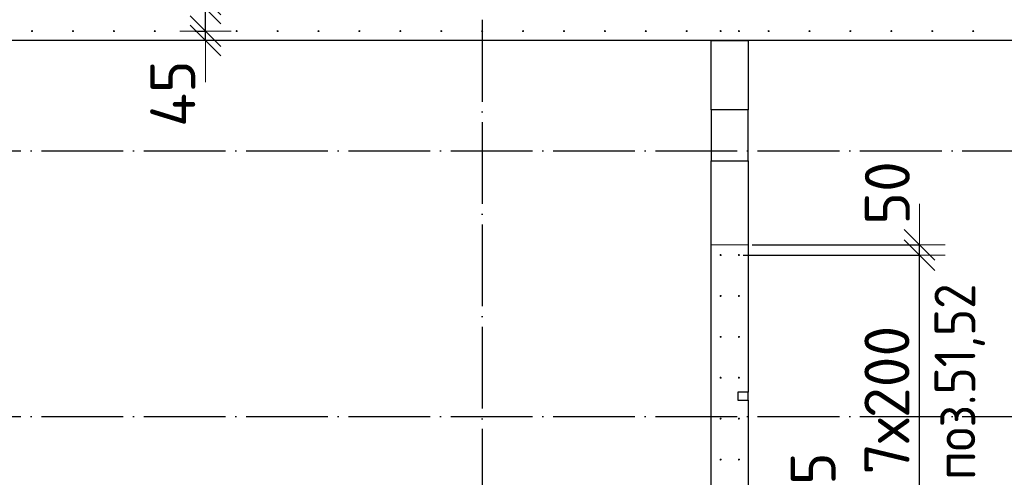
# Model space of a CAD drawing. Header units: millimetres. Extents: x 123094 to 184385, y 26948 to 48500.
# Tile 87 of 108: x 154600 to 159412, y 43603 to 45841. Entities that reach past the tile are written whole.
import ezdxf

# ---------------------------------------------------------------- set-up
doc = ezdxf.new("R2010")
doc.units = ezdxf.units.MM
doc.header["$PDMODE"] = 65
for name, pattern in [('______11', [500, 400, -50, 0, -50]), ('______2', [270, 200, -70]), ('______5', [1100, 800, -100, 100, -100])]:
    doc.linetypes.add(name, pattern=pattern)
for name, color, linetype, lineweight in [('Standard', 7, 'Continuous', 25), ('Арм.стержн. Выпуски', 180, 'Continuous', 35), ('Размерная линия_ общее', 7, 'Continuous', 13), ('Стена_ общее', 7, 'Continuous', 35)]:
    doc.layers.add(name, color=color, linetype=linetype, lineweight=lineweight)
doc.layers.add('Осевая линия_ общее', color=7, linetype='______5', lineweight=13, true_color=0xa0a0a0)
doc.styles.add('ISOCPEUR', font='ISOCPEUR')
doc.dimstyles.new('DIMSTYLE_3', dxfattribs={"dimtxt": 220, "dimasz": 250, "dimexe": 0, "dimexo": 0, "dimgap": 110, "dimtad": 2, "dimdec": 0, "dimrnd": 5, "dimzin": 12, "dimdsep": 46, "dimtxsty": 'ISOCPEUR', "dimblk1": 'ALL_ML_STRICH', "dimblk2": 'ALL_ML_STRICH', "dimsah": 1, "dimcen": 0, "dimclrd": 7, "dimclre": 256, "dimclrt": 7, "dimadec": 0, "dimazin": 0, "dimtfac": 1, "dimtdec": 0, "dimtix": 1, "dimtmove": 2, "dimatfit": 3, "dimfxl": 0, "dimtzin": 0, "dimlwd": 0, "dimlwe": -3, "dimarcsym": 0})
doc.dimstyles.new('DIMSTYLE_5', dxfattribs={"dimtxt": 220, "dimasz": 250, "dimexe": 0, "dimexo": 0, "dimgap": 110, "dimtad": 2, "dimdec": 0, "dimrnd": 5, "dimzin": 12, "dimdsep": 46, "dimtxsty": 'ISOCPEUR', "dimblk1": 'ALL_ML_STRICH', "dimblk2": 'ALL_ML_STRICH', "dimsah": 1, "dimcen": 0, "dimclrd": 7, "dimclre": 256, "dimclrt": 7, "dimadec": 0, "dimazin": 0, "dimtfac": 1, "dimtdec": 0, "dimtix": 1, "dimtmove": 2, "dimatfit": 3, "dimfxl": 0, "dimtvp": 1.2, "dimtzin": 0, "dimlwd": 0, "dimlwe": -3, "dimarcsym": 0})

# ---------------------------------------------------------------- blocks, each defined once
blk = doc.blocks.new('ALL_ML_STRICH')
at = {"color": 0, "linetype": 'ByBlock', "lineweight": -2}
for p, q in [((0, -0.5), (0, 0.5)), ((-0.3, -0.3), (0.3, 0.3)), ((-1, 0), (0.5, 0))]:
    blk.add_line(p, q, dxfattribs=at)
blk = doc.blocks.new('*D105')
at = {"layer": 'DEFPOINTS', "color": 7, "linetype": 'Continuous', "lineweight": 13, "transparency": 33554687}
for p in [(155452, 45785), (155507.4, 45740), (155546.7, 45740)]:
    blk.add_point(p, dxfattribs=at)
at = {"layer": 'Размерная линия_ общее', "color": 253, "linetype": 'Continuous', "lineweight": -2, "true_color": 0xa0a0a0, "transparency": 33554687}
for p, q in [((155472, 45785), (155507.4, 45785)), ((155526.7, 45740), (155507.4, 45740))]:
    blk.add_line(p, q, dxfattribs=at)
at = {"layer": 'Размерная линия_ общее', "color": 7, "linetype": 'Continuous', "lineweight": -2, "transparency": 33554687}
blk.add_line((155507.4, 45740), (155507.4, 45785), dxfattribs=at)
at = {"layer": 'Размерная линия_ общее', "color": 7, "linetype": 'Continuous', "lineweight": 13, "transparency": 33554687, "xscale": 250, "yscale": 250, "zscale": 250}
for p, rotation in [((155507.4, 45740), 270), ((155507.4, 45785), 90)]:
    blk.add_blockref('ALL_ML_STRICH', p, dxfattribs=dict(at, rotation=rotation))
at = {"layer": 'Размерная линия_ общее', "color": 7, "linetype": 'Continuous', "lineweight": 13, "transparency": 33554687, "insert": (155347.8, 45479.6), "char_height": 220, "width": 440, "attachment_point": 5, "rotation": 90, "style": 'ISOCPEUR'}
blk.add_mtext('\\A1;{45}', dxfattribs=at)
blk = doc.blocks.new('*D106')
at = {"layer": 'DEFPOINTS', "color": 7, "linetype": 'Continuous', "lineweight": 13, "transparency": 33554687}
for p in [(155447, 45895), (155452, 45785), (155507.4, 45785)]:
    blk.add_point(p, dxfattribs=at)
at = {"layer": 'Размерная линия_ общее', "color": 253, "linetype": 'Continuous', "lineweight": -2, "true_color": 0xa0a0a0, "transparency": 33554687}
for p, q in [((155467, 45895), (155507.4, 45895)), ((155472, 45785), (155507.4, 45785))]:
    blk.add_line(p, q, dxfattribs=at)
at = {"layer": 'Размерная линия_ общее', "color": 7, "linetype": 'Continuous', "lineweight": -2, "transparency": 33554687}
blk.add_line((155507.4, 45785), (155507.4, 45895), dxfattribs=at)
at = {"layer": 'Размерная линия_ общее', "color": 7, "linetype": 'Continuous', "lineweight": 13, "transparency": 33554687, "xscale": 250, "yscale": 250, "zscale": 250}
for p, rotation in [((155507.4, 45785), 270), ((155507.4, 45895), 90)]:
    blk.add_blockref('ALL_ML_STRICH', p, dxfattribs=dict(at, rotation=rotation))
at = {"layer": 'Размерная линия_ общее', "color": 7, "linetype": 'Continuous', "lineweight": 13, "transparency": 33554687, "insert": (155027.5, 46255.2), "char_height": 220, "width": 660, "attachment_point": 5, "rotation": 90, "style": 'ISOCPEUR'}
blk.add_mtext('\\A1;{110}', dxfattribs=at)
blk = doc.blocks.new('*D107')
at = {"layer": 'DEFPOINTS', "color": 7, "linetype": 'Continuous', "lineweight": 13, "transparency": 33554687}
for p in [(155535.8, 45940), (155447, 45895), (155507.4, 45895)]:
    blk.add_point(p, dxfattribs=at)
at = {"layer": 'Размерная линия_ общее', "color": 253, "linetype": 'Continuous', "lineweight": -2, "true_color": 0xa0a0a0, "transparency": 33554687}
for p, q in [((155515.8, 45940), (155507.4, 45940)), ((155467, 45895), (155507.4, 45895))]:
    blk.add_line(p, q, dxfattribs=at)
at = {"layer": 'Размерная линия_ общее', "color": 7, "linetype": 'Continuous', "lineweight": -2, "transparency": 33554687}
blk.add_line((155507.4, 45895), (155507.4, 45940), dxfattribs=at)
at = {"layer": 'Размерная линия_ общее', "color": 7, "linetype": 'Continuous', "lineweight": 13, "transparency": 33554687, "xscale": 250, "yscale": 250, "zscale": 250}
for p, rotation in [((155507.4, 45895), 270), ((155507.4, 45940), 90)]:
    blk.add_blockref('ALL_ML_STRICH', p, dxfattribs=dict(at, rotation=rotation))
at = {"layer": 'Размерная линия_ общее', "color": 7, "linetype": 'Continuous', "lineweight": 13, "transparency": 33554687, "insert": (155346.1, 46189.4), "char_height": 220, "width": 440, "attachment_point": 5, "rotation": 90, "style": 'ISOCPEUR'}
blk.add_mtext('\\A1;{45}', dxfattribs=at)
blk = doc.blocks.new('*D523')
at = {"layer": 'DEFPOINTS', "color": 7, "linetype": 'Continuous', "lineweight": 13, "transparency": 33554687}
for p in [(158115, 43290), (158115, 43074.5), (158998.4, 43074.5)]:
    blk.add_point(p, dxfattribs=at)
at = {"layer": 'Размерная линия_ общее', "color": 253, "linetype": 'Continuous', "lineweight": -2, "true_color": 0xa0a0a0, "transparency": 33554687}
for p, q in [((158135, 43290), (158998.4, 43290)), ((158135, 43074.5), (158998.4, 43074.5))]:
    blk.add_line(p, q, dxfattribs=at)
at = {"layer": 'Размерная линия_ общее', "color": 7, "linetype": 'Continuous', "lineweight": -2, "transparency": 33554687}
blk.add_line((158998.4, 43074.5), (158998.4, 43290), dxfattribs=at)
at = {"layer": 'Размерная линия_ общее', "color": 7, "linetype": 'Continuous', "lineweight": 13, "transparency": 33554687, "xscale": 250, "yscale": 250, "zscale": 250}
for p, rotation in [((158998.4, 43290), 90), ((158998.4, 43074.5), 270)]:
    blk.add_blockref('ALL_ML_STRICH', p, dxfattribs=dict(at, rotation=rotation))
at = {"layer": 'Размерная линия_ общее', "color": 7, "linetype": 'Continuous', "lineweight": 13, "transparency": 33554687, "insert": (158477.6, 43515.2), "char_height": 220, "width": 660, "attachment_point": 5, "rotation": 90, "style": 'ISOCPEUR'}
blk.add_mtext('\\A1;{215}', dxfattribs=at)
blk = doc.blocks.new('*D524')
at = {"layer": 'DEFPOINTS', "color": 7, "linetype": 'Continuous', "lineweight": 13, "transparency": 33554687}
for p in [(158115, 44690), (158115, 43290), (158998.4, 43290)]:
    blk.add_point(p, dxfattribs=at)
at = {"layer": 'Размерная линия_ общее', "color": 253, "linetype": 'Continuous', "lineweight": -2, "true_color": 0xa0a0a0, "transparency": 33554687}
for p, q in [((158135, 44690), (158998.4, 44690)), ((158135, 43290), (158998.4, 43290))]:
    blk.add_line(p, q, dxfattribs=at)
at = {"layer": 'Размерная линия_ общее', "color": 7, "linetype": 'Continuous', "lineweight": -2, "transparency": 33554687}
blk.add_line((158998.4, 43290), (158998.4, 44690), dxfattribs=at)
at = {"layer": 'Размерная линия_ общее', "color": 7, "linetype": 'Continuous', "lineweight": 13, "transparency": 33554687, "xscale": 250, "yscale": 250, "zscale": 250}
for p, rotation in [((158998.4, 44690), 90), ((158998.4, 43290), 270)]:
    blk.add_blockref('ALL_ML_STRICH', p, dxfattribs=dict(at, rotation=rotation))
at = {"layer": 'Размерная линия_ общее', "color": 7, "linetype": 'Continuous', "lineweight": 13, "transparency": 33554687, "insert": (158728.4, 43616), "char_height": 220, "width": 11, "attachment_point": 1, "rotation": 90, "line_spacing_factor": 0.60241, "style": 'ISOCPEUR'}
blk.add_mtext('7х200', dxfattribs=at)
blk = doc.blocks.new('*D525')
at = {"layer": 'DEFPOINTS', "color": 7, "linetype": 'Continuous', "lineweight": 13, "transparency": 33554687}
for p in [(158160, 44740), (158115, 44690), (158998.4, 44690)]:
    blk.add_point(p, dxfattribs=at)
at = {"layer": 'Размерная линия_ общее', "color": 253, "linetype": 'Continuous', "lineweight": -2, "true_color": 0xa0a0a0, "transparency": 33554687}
for p, q in [((158180, 44740), (158998.4, 44740)), ((158135, 44690), (158998.4, 44690))]:
    blk.add_line(p, q, dxfattribs=at)
at = {"layer": 'Размерная линия_ общее', "color": 7, "linetype": 'Continuous', "lineweight": -2, "transparency": 33554687}
blk.add_line((158998.4, 44690), (158998.4, 44740), dxfattribs=at)
at = {"layer": 'Размерная линия_ общее', "color": 7, "linetype": 'Continuous', "lineweight": 13, "transparency": 33554687, "xscale": 250, "yscale": 250, "zscale": 250}
for p, rotation in [((158998.4, 44690), 270), ((158998.4, 44740), 90)]:
    blk.add_blockref('ALL_ML_STRICH', p, dxfattribs=dict(at, rotation=rotation))
at = {"layer": 'Размерная линия_ общее', "color": 7, "linetype": 'Continuous', "lineweight": 13, "transparency": 33554687, "insert": (158840.3, 44993.6), "char_height": 220, "width": 440, "attachment_point": 5, "rotation": 90, "style": 'ISOCPEUR'}
blk.add_mtext('\\A1;{50}', dxfattribs=at)
blk = doc.blocks.new('*D536')
at = {"layer": 'DEFPOINTS', "color": 7, "linetype": 'Continuous', "lineweight": 13, "transparency": 33554687}
for p in [(156230, 42940), (155303.9, 42795), (156095.5, 42795)]:
    blk.add_point(p, dxfattribs=at)
at = {"layer": 'Размерная линия_ общее', "color": 253, "linetype": 'Continuous', "lineweight": -2, "true_color": 0xa0a0a0, "transparency": 33554687}
for p, q in [((156210, 42940), (155303.9, 42940)), ((156075.5, 42795), (155303.9, 42795))]:
    blk.add_line(p, q, dxfattribs=at)
at = {"layer": 'Размерная линия_ общее', "color": 7, "linetype": 'Continuous', "lineweight": -2, "transparency": 33554687}
blk.add_line((155303.9, 42795), (155303.9, 42940), dxfattribs=at)
at = {"layer": 'Размерная линия_ общее', "color": 7, "linetype": 'Continuous', "lineweight": 13, "transparency": 33554687, "xscale": 250, "yscale": 250, "zscale": 250}
for p, rotation in [((155303.9, 42940), 90), ((155303.9, 42795), 270)]:
    blk.add_blockref('ALL_ML_STRICH', p, dxfattribs=dict(at, rotation=rotation))
at = {"layer": 'Размерная линия_ общее', "color": 7, "linetype": 'Continuous', "lineweight": 13, "transparency": 33554687, "insert": (155144.2, 43313.4), "char_height": 220, "width": 660, "attachment_point": 5, "rotation": 90, "style": 'ISOCPEUR'}
blk.add_mtext('\\A1;{145}', dxfattribs=at)

msp = doc.modelspace()

# ---------------------------------------------------------------- hatches: boundary and pattern name
at = {"layer": 'Арм.стержн. Выпуски', "linetype": 'Continuous', "lineweight": 35, "transparency": 33554687}
for points in [[(154665, 45785), (154664.6, 45786.9), (154663.5, 45788.5), (154661.9, 45789.6), (154660, 45790), (154658.1, 45789.6), (154656.5, 45788.5), (154655.4, 45786.9), (154655, 45785), (154655.4, 45783.1), (154656.5, 45781.5), (154658.1, 45780.4), (154660, 45780), (154661.9, 45780.4), (154663.5, 45781.5), (154664.6, 45783.1)], [(154865, 45785), (154864.6, 45786.9), (154863.5, 45788.5), (154861.9, 45789.6), (154860, 45790), (154858.1, 45789.6), (154856.5, 45788.5), (154855.4, 45786.9), (154855, 45785), (154855.4, 45783.1), (154856.5, 45781.5), (154858.1, 45780.4), (154860, 45780), (154861.9, 45780.4), (154863.5, 45781.5), (154864.6, 45783.1)], [(155065, 45785), (155064.6, 45786.9), (155063.5, 45788.5), (155061.9, 45789.6), (155060, 45790), (155058.1, 45789.6), (155056.5, 45788.5), (155055.4, 45786.9), (155055, 45785), (155055.4, 45783.1), (155056.5, 45781.5), (155058.1, 45780.4), (155060, 45780), (155061.9, 45780.4), (155063.5, 45781.5), (155064.6, 45783.1)], [(155265, 45785), (155264.6, 45786.9), (155263.5, 45788.5), (155261.9, 45789.6), (155260, 45790), (155258.1, 45789.6), (155256.5, 45788.5), (155255.4, 45786.9), (155255, 45785), (155255.4, 45783.1), (155256.5, 45781.5), (155258.1, 45780.4), (155260, 45780), (155261.9, 45780.4), (155263.5, 45781.5), (155264.6, 45783.1)], [(155465, 45785), (155464.6, 45786.9), (155463.5, 45788.5), (155461.9, 45789.6), (155460, 45790), (155458.1, 45789.6), (155456.5, 45788.5), (155455.4, 45786.9), (155455, 45785), (155455.4, 45783.1), (155456.5, 45781.5), (155458.1, 45780.4), (155460, 45780), (155461.9, 45780.4), (155463.5, 45781.5), (155464.6, 45783.1)], [(155665, 45785), (155664.6, 45786.9), (155663.5, 45788.5), (155661.9, 45789.6), (155660, 45790), (155658.1, 45789.6), (155656.5, 45788.5), (155655.4, 45786.9), (155655, 45785), (155655.4, 45783.1), (155656.5, 45781.5), (155658.1, 45780.4), (155660, 45780), (155661.9, 45780.4), (155663.5, 45781.5), (155664.6, 45783.1)], [(155865, 45785), (155864.6, 45786.9), (155863.5, 45788.5), (155861.9, 45789.6), (155860, 45790), (155858.1, 45789.6), (155856.5, 45788.5), (155855.4, 45786.9), (155855, 45785), (155855.4, 45783.1), (155856.5, 45781.5), (155858.1, 45780.4), (155860, 45780), (155861.9, 45780.4), (155863.5, 45781.5), (155864.6, 45783.1)], [(156065, 45785), (156064.6, 45786.9), (156063.5, 45788.5), (156061.9, 45789.6), (156060, 45790), (156058.1, 45789.6), (156056.5, 45788.5), (156055.4, 45786.9), (156055, 45785), (156055.4, 45783.1), (156056.5, 45781.5), (156058.1, 45780.4), (156060, 45780), (156061.9, 45780.4), (156063.5, 45781.5), (156064.6, 45783.1)], [(156265, 45785), (156264.6, 45786.9), (156263.5, 45788.5), (156261.9, 45789.6), (156260, 45790), (156258.1, 45789.6), (156256.5, 45788.5), (156255.4, 45786.9), (156255, 45785), (156255.4, 45783.1), (156256.5, 45781.5), (156258.1, 45780.4), (156260, 45780), (156261.9, 45780.4), (156263.5, 45781.5), (156264.6, 45783.1)], [(156465, 45785), (156464.6, 45786.9), (156463.5, 45788.5), (156461.9, 45789.6), (156460, 45790), (156458.1, 45789.6), (156456.5, 45788.5), (156455.4, 45786.9), (156455, 45785), (156455.4, 45783.1), (156456.5, 45781.5), (156458.1, 45780.4), (156460, 45780), (156461.9, 45780.4), (156463.5, 45781.5), (156464.6, 45783.1)], [(156665, 45785), (156664.6, 45786.9), (156663.5, 45788.5), (156661.9, 45789.6), (156660, 45790), (156658.1, 45789.6), (156656.5, 45788.5), (156655.4, 45786.9), (156655, 45785), (156655.4, 45783.1), (156656.5, 45781.5), (156658.1, 45780.4), (156660, 45780), (156661.9, 45780.4), (156663.5, 45781.5), (156664.6, 45783.1)], [(156865, 45785), (156864.6, 45786.9), (156863.5, 45788.5), (156861.9, 45789.6), (156860, 45790), (156858.1, 45789.6), (156856.5, 45788.5), (156855.4, 45786.9), (156855, 45785), (156855.4, 45783.1), (156856.5, 45781.5), (156858.1, 45780.4), (156860, 45780), (156861.9, 45780.4), (156863.5, 45781.5), (156864.6, 45783.1)], [(157065, 45785), (157064.6, 45786.9), (157063.5, 45788.5), (157061.9, 45789.6), (157060, 45790), (157058.1, 45789.6), (157056.5, 45788.5), (157055.4, 45786.9), (157055, 45785), (157055.4, 45783.1), (157056.5, 45781.5), (157058.1, 45780.4), (157060, 45780), (157061.9, 45780.4), (157063.5, 45781.5), (157064.6, 45783.1)], [(157265, 45785), (157264.6, 45786.9), (157263.5, 45788.5), (157261.9, 45789.6), (157260, 45790), (157258.1, 45789.6), (157256.5, 45788.5), (157255.4, 45786.9), (157255, 45785), (157255.4, 45783.1), (157256.5, 45781.5), (157258.1, 45780.4), (157260, 45780), (157261.9, 45780.4), (157263.5, 45781.5), (157264.6, 45783.1)], [(157465, 45785), (157464.6, 45786.9), (157463.5, 45788.5), (157461.9, 45789.6), (157460, 45790), (157458.1, 45789.6), (157456.5, 45788.5), (157455.4, 45786.9), (157455, 45785), (157455.4, 45783.1), (157456.5, 45781.5), (157458.1, 45780.4), (157460, 45780), (157461.9, 45780.4), (157463.5, 45781.5), (157464.6, 45783.1)], [(157665, 45785), (157664.6, 45786.9), (157663.5, 45788.5), (157661.9, 45789.6), (157660, 45790), (157658.1, 45789.6), (157656.5, 45788.5), (157655.4, 45786.9), (157655, 45785), (157655.4, 45783.1), (157656.5, 45781.5), (157658.1, 45780.4), (157660, 45780), (157661.9, 45780.4), (157663.5, 45781.5), (157664.6, 45783.1)], [(157865, 45785), (157864.6, 45786.9), (157863.5, 45788.5), (157861.9, 45789.6), (157860, 45790), (157858.1, 45789.6), (157856.5, 45788.5), (157855.4, 45786.9), (157855, 45785), (157855.4, 45783.1), (157856.5, 45781.5), (157858.1, 45780.4), (157860, 45780), (157861.9, 45780.4), (157863.5, 45781.5), (157864.6, 45783.1)], [(158030.5, 45785), (158030.1, 45786.9), (158029, 45788.5), (158027.4, 45789.6), (158025.5, 45790), (158023.6, 45789.6), (158021.9, 45788.5), (158020.8, 45786.9), (158020.5, 45785), (158020.8, 45783.1), (158021.9, 45781.5), (158023.6, 45780.4), (158025.5, 45780), (158027.4, 45780.4), (158029, 45781.5), (158030.1, 45783.1)], [(158120, 45785), (158119.6, 45786.9), (158118.5, 45788.5), (158116.9, 45789.6), (158115, 45790), (158113.1, 45789.6), (158111.5, 45788.5), (158110.4, 45786.9), (158110, 45785), (158110.4, 45783.1), (158111.5, 45781.5), (158113.1, 45780.4), (158115, 45780), (158116.9, 45780.4), (158118.5, 45781.5), (158119.6, 45783.1)], [(158265, 45785), (158264.6, 45786.9), (158263.5, 45788.5), (158261.9, 45789.6), (158260, 45790), (158258.1, 45789.6), (158256.5, 45788.5), (158255.4, 45786.9), (158255, 45785), (158255.4, 45783.1), (158256.5, 45781.5), (158258.1, 45780.4), (158260, 45780), (158261.9, 45780.4), (158263.5, 45781.5), (158264.6, 45783.1)], [(158465, 45785), (158464.6, 45786.9), (158463.5, 45788.5), (158461.9, 45789.6), (158460, 45790), (158458.1, 45789.6), (158456.5, 45788.5), (158455.4, 45786.9), (158455, 45785), (158455.4, 45783.1), (158456.5, 45781.5), (158458.1, 45780.4), (158460, 45780), (158461.9, 45780.4), (158463.5, 45781.5), (158464.6, 45783.1)], [(158665, 45785), (158664.6, 45786.9), (158663.5, 45788.5), (158661.9, 45789.6), (158660, 45790), (158658.1, 45789.6), (158656.5, 45788.5), (158655.4, 45786.9), (158655, 45785), (158655.4, 45783.1), (158656.5, 45781.5), (158658.1, 45780.4), (158660, 45780), (158661.9, 45780.4), (158663.5, 45781.5), (158664.6, 45783.1)], [(158865, 45785), (158864.6, 45786.9), (158863.5, 45788.5), (158861.9, 45789.6), (158860, 45790), (158858.1, 45789.6), (158856.5, 45788.5), (158855.4, 45786.9), (158855, 45785), (158855.4, 45783.1), (158856.5, 45781.5), (158858.1, 45780.4), (158860, 45780), (158861.9, 45780.4), (158863.5, 45781.5), (158864.6, 45783.1)], [(159065, 45785), (159064.6, 45786.9), (159063.5, 45788.5), (159061.9, 45789.6), (159060, 45790), (159058.1, 45789.6), (159056.5, 45788.5), (159055.4, 45786.9), (159055, 45785), (159055.4, 45783.1), (159056.5, 45781.5), (159058.1, 45780.4), (159060, 45780), (159061.9, 45780.4), (159063.5, 45781.5), (159064.6, 45783.1)], [(159265, 45785), (159264.6, 45786.9), (159263.5, 45788.5), (159261.9, 45789.6), (159260, 45790), (159258.1, 45789.6), (159256.5, 45788.5), (159255.4, 45786.9), (159255, 45785), (159255.4, 45783.1), (159256.5, 45781.5), (159258.1, 45780.4), (159260, 45780), (159261.9, 45780.4), (159263.5, 45781.5), (159264.6, 45783.1)], [(158030.5, 44690), (158030.1, 44691.9), (158029, 44693.5), (158027.4, 44694.6), (158025.5, 44695), (158023.6, 44694.6), (158021.9, 44693.5), (158020.8, 44691.9), (158020.5, 44690), (158020.8, 44688.1), (158021.9, 44686.5), (158023.6, 44685.4), (158025.5, 44685), (158027.4, 44685.4), (158029, 44686.5), (158030.1, 44688.1)], [(158120, 44690), (158119.6, 44691.9), (158118.5, 44693.5), (158116.9, 44694.6), (158115, 44695), (158113.1, 44694.6), (158111.5, 44693.5), (158110.4, 44691.9), (158110, 44690), (158110.4, 44688.1), (158111.5, 44686.5), (158113.1, 44685.4), (158115, 44685), (158116.9, 44685.4), (158118.5, 44686.5), (158119.6, 44688.1)], [(158030.5, 44490), (158030.1, 44491.9), (158029, 44493.5), (158027.4, 44494.6), (158025.5, 44495), (158023.6, 44494.6), (158021.9, 44493.5), (158020.8, 44491.9), (158020.5, 44490), (158020.8, 44488.1), (158021.9, 44486.5), (158023.6, 44485.4), (158025.5, 44485), (158027.4, 44485.4), (158029, 44486.5), (158030.1, 44488.1)], [(158120, 44490), (158119.6, 44491.9), (158118.5, 44493.5), (158116.9, 44494.6), (158115, 44495), (158113.1, 44494.6), (158111.5, 44493.5), (158110.4, 44491.9), (158110, 44490), (158110.4, 44488.1), (158111.5, 44486.5), (158113.1, 44485.4), (158115, 44485), (158116.9, 44485.4), (158118.5, 44486.5), (158119.6, 44488.1)], [(158030.5, 44290), (158030.1, 44291.9), (158029, 44293.5), (158027.4, 44294.6), (158025.5, 44295), (158023.6, 44294.6), (158021.9, 44293.5), (158020.8, 44291.9), (158020.5, 44290), (158020.8, 44288.1), (158021.9, 44286.5), (158023.6, 44285.4), (158025.5, 44285), (158027.4, 44285.4), (158029, 44286.5), (158030.1, 44288.1)], [(158120, 44290), (158119.6, 44291.9), (158118.5, 44293.5), (158116.9, 44294.6), (158115, 44295), (158113.1, 44294.6), (158111.5, 44293.5), (158110.4, 44291.9), (158110, 44290), (158110.4, 44288.1), (158111.5, 44286.5), (158113.1, 44285.4), (158115, 44285), (158116.9, 44285.4), (158118.5, 44286.5), (158119.6, 44288.1)], [(158030.5, 44090), (158030.1, 44091.9), (158029, 44093.5), (158027.4, 44094.6), (158025.5, 44095), (158023.6, 44094.6), (158021.9, 44093.5), (158020.8, 44091.9), (158020.5, 44090), (158020.8, 44088.1), (158021.9, 44086.5), (158023.6, 44085.4), (158025.5, 44085), (158027.4, 44085.4), (158029, 44086.5), (158030.1, 44088.1)], [(158120, 44090), (158119.6, 44091.9), (158118.5, 44093.5), (158116.9, 44094.6), (158115, 44095), (158113.1, 44094.6), (158111.5, 44093.5), (158110.4, 44091.9), (158110, 44090), (158110.4, 44088.1), (158111.5, 44086.5), (158113.1, 44085.4), (158115, 44085), (158116.9, 44085.4), (158118.5, 44086.5), (158119.6, 44088.1)], [(158030.5, 43890), (158030.1, 43891.9), (158029, 43893.5), (158027.4, 43894.6), (158025.5, 43895), (158023.6, 43894.6), (158021.9, 43893.5), (158020.8, 43891.9), (158020.5, 43890), (158020.8, 43888.1), (158021.9, 43886.5), (158023.6, 43885.4), (158025.5, 43885), (158027.4, 43885.4), (158029, 43886.5), (158030.1, 43888.1)], [(158120, 43890), (158119.6, 43891.9), (158118.5, 43893.5), (158116.9, 43894.6), (158115, 43895), (158113.1, 43894.6), (158111.5, 43893.5), (158110.4, 43891.9), (158110, 43890), (158110.4, 43888.1), (158111.5, 43886.5), (158113.1, 43885.4), (158115, 43885), (158116.9, 43885.4), (158118.5, 43886.5), (158119.6, 43888.1)], [(158030.5, 43690), (158030.1, 43691.9), (158029, 43693.5), (158027.4, 43694.6), (158025.5, 43695), (158023.6, 43694.6), (158021.9, 43693.5), (158020.8, 43691.9), (158020.5, 43690), (158020.8, 43688.1), (158021.9, 43686.5), (158023.6, 43685.4), (158025.5, 43685), (158027.4, 43685.4), (158029, 43686.5), (158030.1, 43688.1)], [(158120, 43690), (158119.6, 43691.9), (158118.5, 43693.5), (158116.9, 43694.6), (158115, 43695), (158113.1, 43694.6), (158111.5, 43693.5), (158110.4, 43691.9), (158110, 43690), (158110.4, 43688.1), (158111.5, 43686.5), (158113.1, 43685.4), (158115, 43685), (158116.9, 43685.4), (158118.5, 43686.5), (158119.6, 43688.1)]]:
    msp.add_hatch(color=4, dxfattribs=at).paths.add_polyline_path(points)

# ---------------------------------------------------------------- linework, layer by layer
at = {"layer": 'Осевая линия_ общее', "color": 253, "linetype": '______11', "lineweight": -3, "true_color": 0xa0a0a0, "transparency": 33554687}
for p, q in [((156860, 46340), (156860, 27662.1)), ((125200, 45200), (169325.4, 45200)), ((125200, 43900), (169325.4, 43900))]:
    msp.add_line(p, q, dxfattribs=at)
at = {"layer": 'Стена_ общее', "color": 7, "linetype": 'Continuous', "lineweight": 25, "transparency": 33554687}
for p, q in [((157980, 45740), (153030, 45740)), ((157980, 45740), (153030, 45740)), ((158160, 45740), (157980, 45740)), ((157980, 45400), (157980, 45740)), ((157980, 45740), (158160, 45740)), ((158160, 45740), (157980, 45740)), ((157980, 45400), (157980, 45740)), ((157980, 45740), (158160, 45740)), ((160690, 45740), (158160, 45740)), ((158160, 45740), (158160, 45400)), ((160690, 45740), (158160, 45740)), ((158160, 45740), (158160, 45400)), ((157980, 45400), (157980, 45150)), ((158160, 45400), (157980, 45400)), ((157980, 45400), (157980, 45150)), ((158160, 45400), (157980, 45400)), ((158160, 45150), (158160, 45400)), ((158160, 45150), (158160, 45400)), ((157980, 43120), (157980, 45150)), ((157980, 45150), (158160, 45150)), ((157980, 43120), (157980, 45150)), ((157980, 45150), (158160, 45150)), ((158160, 45150), (158160, 44020)), ((158160, 45150), (158160, 44020)), ((158110, 44020), (158110, 43980)), ((158160, 44020), (158110, 44020)), ((158110, 44020), (158110, 43980)), ((158160, 44020), (158110, 44020)), ((158160, 43980), (158160, 44020)), ((158160, 43980), (158160, 44020)), ((158110, 43980), (158160, 43980)), ((158110, 43980), (158160, 43980)), ((158160, 43980), (158160, 43120)), ((158160, 43980), (158160, 43120))]:
    msp.add_line(p, q, dxfattribs=at)
at = {"layer": 'Стена_ общее', "color": 253, "linetype": '______2', "lineweight": 18, "true_color": 0xababab, "transparency": 33554687}
msp.add_line((157980, 44740), (158160, 44740), dxfattribs=at)
msp.add_line((157980, 44740), (158160, 44740), dxfattribs=at)

# ---------------------------------------------------------------- texts
at = {"layer": 'Standard', "color": 7, "linetype": 'Continuous', "lineweight": 13, "transparency": 33554687, "insert": (159317.5, 43590.2), "char_height": 200, "width": 1048.166, "attachment_point": 7, "rotation": 90, "style": 'ISOCPEUR'}
msp.add_mtext('\\A1;{\\fISOCPEUR|i0|b0;\\H200.000000;\\W0.909091;\\C7;поз.51,52}\\P', dxfattribs=at)

# ---------------------------------------------------------------- dimensions: what is measured, and where the dimension line sits
at = {"layer": 'Размерная линия_ общее', "color": 7, "linetype": 'Continuous', "lineweight": 13, "transparency": 33554687}
for base, p1, p2, picture, middle in [((155507.4, 45895), (155472, 45785), (155467, 45895), '*D106', (155027.5, 46255.2)), ((155507.4, 45940), (155467, 45895), (155515.8, 45940), '*D107', (155346.1, 46189.4)), ((155507.4, 45785), (155526.7, 45740), (155472, 45785), '*D105', (155347.8, 45479.6)), ((158998.4, 44740), (158135, 44690), (158180, 44740), '*D525', (158840.3, 44993.6)), ((158998.3985, 43290), (158135, 43074.5034), (158135, 43290), '*D523', (158477.5901, 43515.2421)), ((155303.9, 42940), (156075.5, 42795), (156210, 42940), '*D536', (155144.2, 43313.4))]:
    dim = msp.add_linear_dim(base=base, p1=p1, p2=p2, angle=90, dimstyle='DIMSTYLE_5', override={"dimpost": '<>', "dimclrd": 7, "dimclre": 253, "dimclrt": 7, "dimlwd": 0, "dimlwe": 65533}, dxfattribs=at)
    dim.commit()
    dim.dimension.update_dxf_attribs({"geometry": picture, "text_midpoint": middle, "dimtype": 160})
dim = msp.add_linear_dim(base=(158998.4, 44690), p1=(158135, 43290), p2=(158135, 44690), angle=90, text='7х200', dimstyle='DIMSTYLE_3', override={"dimpost": '<>', "dimclrd": 7, "dimclre": 253, "dimclrt": 7, "dimlwd": 0, "dimlwe": 65533}, dxfattribs=at)
dim.commit()
dim.dimension.update_dxf_attribs({"geometry": '*D524', "text_midpoint": (158888.4, 43990), "dimtype": 160})

doc.saveas('drawing.dxf')
